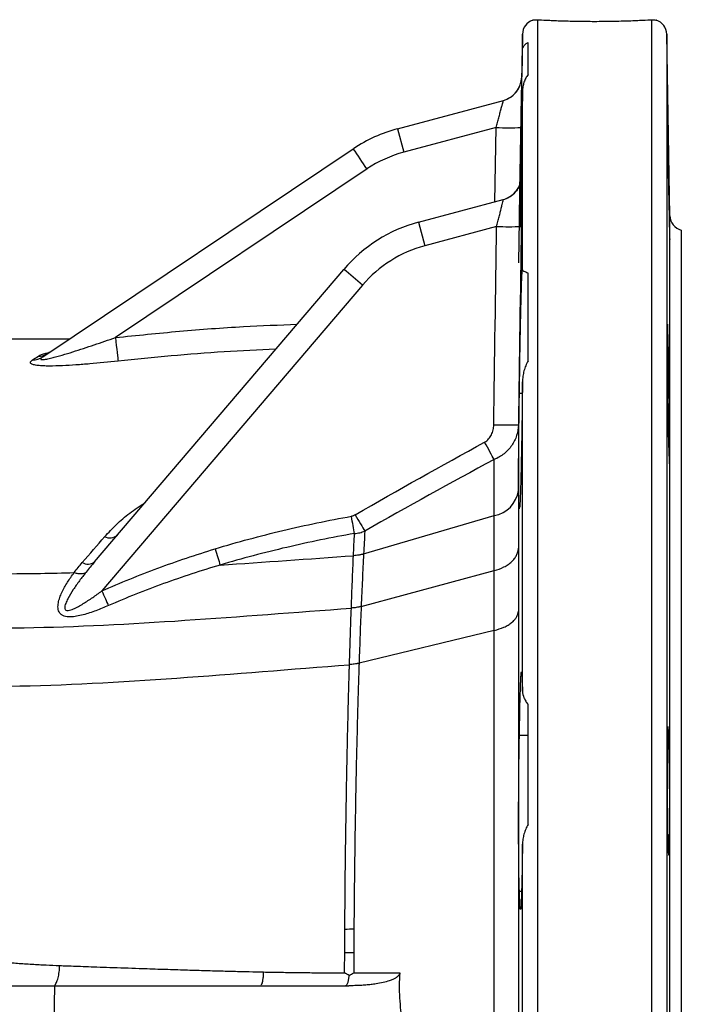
# Model space of a CAD drawing. Header units: millimetres. Extents: x 537 to 1439, y 660 to 2507.
# Tile 10 of 13: x 1306 to 1439, y 1113 to 1312. Entities that reach past the tile are written whole.
import ezdxf

# ---------------------------------------------------------------- set-up
doc = ezdxf.new("R2010")
doc.units = ezdxf.units.MM

msp = doc.modelspace()

# ---------------------------------------------------------------- linework, layer by layer
at = {"color": 8, "linetype": 'Continuous', "lineweight": 25}
for p, q in [((1410.07, 1312.09), (1410.07, 907.15)), ((1433.17, 907.15), (1433.17, 1312.09)), ((1407.07, 1305.92), (1407.07, 1309.2)), ((1436.17, 1309.2), (1436.17, 910.1)), ((1401.51, 1275.36), (1401.77, 1290.34)), ((1406.88, 1280.42), (1406.88, 1280.56)), ((1406.9, 1280.56), (1406.91, 1280.46)), ((1436.81, 1109.65), (1436.81, 1272.52))]:
    msp.add_line(p, q, dxfattribs=at)
at = {"color": 7, "linetype": 'Continuous', "lineweight": 25}
for p, q in [((1407.07, 1309.2), (1406.92, 1300.56)), ((1408.22, 1301.02), (1408.22, 1307.5)), ((1436.81, 1272.52), (1436.17, 1309.2)), ((1407.07, 1261.6), (1407.07, 1297.65)), ((1381.87, 1290.1), (1403.21, 1295.81)), ((1381.87, 1290.1), (1383.14, 1285.35)), ((1401.77, 1290.34), (1383.14, 1285.35)), ((1310.3, 1244.07), (1372.94, 1286.04)), ((1375.7, 1281.97), (1324.94, 1247.96)), ((1406.86, 1280.09), (1406.88, 1280.42)), ((1406.88, 1280.56), (1406.9, 1280.56)), ((1386.08, 1271.22), (1403.2, 1275.81)), ((1386.08, 1271.22), (1387.36, 1266.48)), ((1401.85, 1270.36), (1387.36, 1266.48)), ((1406.64, 1271.62), (1406.45, 1271.62)), ((1406.84, 1271.62), (1406.67, 1271.62)), ((1439.12, 1269.65), (1439.12, 949.65)), ((1320.71, 1202.67), (1371.01, 1261.7)), ((1408.22, 1243.26), (1408.22, 1260.97)), ((1374.8, 1258.54), (1322.2, 1196.81)), ((1436.61, 1240.43), (1436.3, 1240.43)), ((1407.07, 1176.56), (1407.07, 1239.01)), ((1407.04, 1236.63), (1406.45, 1236.63)), ((1375.01, 1204.28), (1401.35, 1212.01)), ((1375.01, 1204.28), (1375.01, 1204.27)), ((1316.62, 1200.53), (1316.62, 1200.53)), ((1374.52, 1193.69), (1401.36, 1200.91)), ((1374.52, 1193.69), (1374.52, 1193.69)), ((1401.36, 1188.85), (1374.09, 1182.23)), ((1401.36, 1188.85), (1401.36, 1188.85)), ((1408.22, 1149.7), (1408.22, 1173.89)), ((1408.22, 1167.62), (1406.45, 1167.62)), ((1436.61, 1165.27), (1436.29, 1165.27)), ((1407.07, 1073.6), (1407.07, 1145.7)), ((1406.45, 1136.23), (1406.89, 1136.23)), ((1312.62, 1117.15), (1312.49, 1109.65)), ((1354.18, 1117.15), (1354.29, 1117.24))]:
    msp.add_line(p, q, dxfattribs=at)
at = {"color": 7, "linetype": 'Continuous', "lineweight": 25, "flags": 128}
for points in [[(1406.74, 1290.34), (1406.57, 1280.34), (1406.27, 1263.01)], [(1324.94, 1247.96), (1325.03, 1247.14), (1325.11, 1246.35), (1325.2, 1245.6), (1325.27, 1244.92), (1325.34, 1244.33), (1325.39, 1243.83), (1325.43, 1243.46), (1325.46, 1243.2)], [(1401.35, 1223.33), (1401.17, 1223.65), (1400.97, 1224.02), (1400.75, 1224.42), (1400.51, 1224.86), (1400.25, 1225.33), (1399.99, 1225.81), (1399.71, 1226.32), (1399.44, 1226.83)], [(1373.34, 1212.18), (1373.61, 1211.71), (1373.88, 1211.25), (1374.14, 1210.8), (1374.4, 1210.36), (1374.64, 1209.95), (1374.86, 1209.57), (1375.07, 1209.21), (1375.25, 1208.9)], [(1373.17, 1208.39), (1373.11, 1208.75), (1373.04, 1209.13), (1372.97, 1209.55), (1372.89, 1209.99), (1372.81, 1210.44), (1372.72, 1210.92), (1372.64, 1211.4), (1372.55, 1211.89)], [(1322.2, 1196.81), (1322.38, 1196.41), (1322.56, 1196.01), (1322.73, 1195.61), (1322.9, 1195.23), (1323.07, 1194.86), (1323.23, 1194.5), (1323.38, 1194.17), (1323.52, 1193.85)]]:
    msp.add_lwpolyline(points, dxfattribs=at)
at = {"color": 7, "linetype": 'Continuous', "lineweight": 25}
for centre, radius, start, end in [((1410.07, 1309.15), 3, 107.6556, 179), ((1433.17, 1309.15), 3, 1, 72.3445), ((1401.92, 1300.64), 5, 285, 358.9705), ((1401.92, 1300.64), 5, 285, 336.9743), ((1389.64, 1261.12), 30, 105, 123.8236), ((1404.3, 1364.58), 74.29, 268.0481, 271.8872), ((1194.7, 1162.16), 217.06, 33.5027, 34.8007), ((1389.61, 1261.2), 25, 105, 123.8236), ((1401.89, 1280.63), 5, 285.0001, 313.39), ((1401.9, 1280.64), 5, 285.0001, 315.2204), ((1439.81, 1272.57), 3, 181, 256.6766), ((1393.85, 1242.25), 30, 105, 139.5664), ((1404.2, 1345.9), 75.58, 268.2142, 271.9877), ((1393.83, 1242.33), 25, 105, 139.5664), ((1293.56, 1165.08), 123.84, 49.0018, 51.2822), ((1308.01, 1247.52), 4.14, 271.7418, 303.638), ((1309.09, 1248.44), 4.3, 272.1713, 303.6787), ((1403.53, 1306.21), 75.89, 268.2979, 272.0557), ((1400.29, 1217.95), 6.03, 280.2096, 351.6062), ((1323.8, 1209.93), 2.4, 244.4397, 309.4911), ((1319.39, 1204.5), 2.26, 239.7889, 305.9274), ((1370.45, 1179.72), 51.14, 270.8676, 272.9196), ((1370.43, 1192.08), 68.26, 270.6499, 272.1844)]:
    msp.add_arc(centre, radius, start, end, dxfattribs=at)
at = {"color": 8, "linetype": 'Continuous', "lineweight": 25}
for centre, start, end in [((1401.89, 1280.63), 313.3902, 359.0973), ((1401.9, 1280.64), 315.2206, 359.1018)]:
    msp.add_arc(centre, 5, start, end, dxfattribs=at)
at = {"color": 7, "linetype": 'Continuous', "lineweight": 25}
for points, knots in [([(1409.16, 1312.01), (1409.16, 1312.01), (1409.15, 1312), (1409.47, 1312.09), (1409.89, 1312.09), (1410.07, 1312.09)], [0, 0, 0, 0, 0.249767, 0.678406, 1, 1, 1, 1]), ([(1410.07, 1312.09), (1410.54, 1312.07), (1411.17, 1312.03), (1412.15, 1311.99), (1412.35, 1311.98), (1412.78, 1311.96), (1413, 1311.95), (1413.68, 1311.92), (1414.16, 1311.9), (1415.18, 1311.87), (1415.72, 1311.85), (1416.83, 1311.82), (1417.4, 1311.81), (1418.28, 1311.79), (1418.57, 1311.79), (1419.17, 1311.78), (1419.48, 1311.78), (1420.4, 1311.77), (1421.01, 1311.76), (1422.23, 1311.76), (1422.84, 1311.77), (1423.76, 1311.78), (1424.06, 1311.78), (1424.66, 1311.79), (1424.96, 1311.79), (1425.84, 1311.81), (1426.41, 1311.82), (1427.52, 1311.85), (1428.06, 1311.87), (1429.08, 1311.9), (1429.56, 1311.92), (1430.24, 1311.95), (1430.46, 1311.96), (1430.89, 1311.98), (1431.09, 1311.99), (1432.07, 1312.03), (1432.7, 1312.07), (1433.17, 1312.09)], [0, 0, 0, 0, 0.125, 0.125, 0.15625, 0.15625, 0.1875, 0.1875, 0.25, 0.25, 0.3125, 0.3125, 0.375, 0.375, 0.40625, 0.40625, 0.4375, 0.4375, 0.5, 0.5, 0.5625, 0.5625, 0.59375, 0.59375, 0.625, 0.625, 0.6875, 0.6875, 0.75, 0.75, 0.8125, 0.8125, 0.84375, 0.84375, 0.875, 0.875, 1, 1, 1, 1]), ([(1433.17, 1312.09), (1433.39, 1312.09), (1433.85, 1312.08), (1434.12, 1311.99), (1434.09, 1312), (1434.08, 1312.01)], [0, 0, 0, 0, 0.4108766, 0.8332175, 1, 1, 1, 1]), ([(1407.07, 1305.92), (1407.08, 1306.26), (1407.18, 1306.56), (1407.47, 1306.96), (1407.58, 1307.08), (1407.86, 1307.31), (1408.02, 1307.41), (1408.22, 1307.5)], [0, 0, 0, 0, 0.5, 0.5, 0.75, 0.75, 1, 1, 1, 1]), ([(1406.45, 1271.62), (1406.46, 1272.33), (1406.47, 1273.05), (1406.49, 1274.18), (1406.5, 1274.57), (1406.51, 1275.33), (1406.51, 1275.72), (1406.55, 1277.67), (1406.57, 1279.28), (1406.61, 1281.36), (1406.62, 1281.78), (1406.63, 1282.61), (1406.64, 1283.03), (1406.66, 1284.28), (1406.69, 1285.94), (1406.72, 1287.6), (1406.75, 1289.25), (1406.76, 1290.07), (1406.8, 1292.5), (1406.83, 1294.04), (1406.87, 1295.89), (1406.87, 1296.26), (1406.89, 1296.98), (1406.89, 1297.34), (1406.91, 1298.39), (1406.93, 1299.07), (1406.96, 1300.99), (1406.99, 1302.17), (1407.02, 1303.75), (1407.03, 1304.23), (1407.05, 1305.13), (1407.06, 1305.54), (1407.07, 1305.92)], [0, 0, 0, 0, 0.0625, 0.0625, 0.09375, 0.09375, 0.125, 0.125, 0.25, 0.25, 0.28125, 0.28125, 0.3125, 0.3125, 0.375, 0.4375, 0.4375, 0.5, 0.5, 0.625, 0.625, 0.65625, 0.65625, 0.6875, 0.6875, 0.75, 0.75, 0.875, 0.875, 0.9375, 0.9375, 1, 1, 1, 1]), ([(1408.22, 1301.02), (1408.02, 1300.78), (1407.86, 1300.53), (1407.59, 1300.01), (1407.47, 1299.74), (1407.28, 1299.17), (1407.2, 1298.87), (1407.1, 1298.27), (1407.07, 1297.97), (1407.07, 1297.65)], [0, 0, 0, 0, 0.25, 0.25, 0.5, 0.5, 0.75, 0.75, 1, 1, 1, 1]), ([(1407.07, 1297.65), (1407.07, 1297.47), (1407.05, 1296.17), (1407.01, 1293.56), (1406.96, 1289.68), (1406.9, 1285.65), (1406.83, 1281.6), (1406.76, 1277.61), (1406.69, 1273.86), (1406.64, 1271.41), (1406.62, 1270.35), (1406.62, 1270.32)], [0, 0, 0, 0, 0.021521, 0.160617, 0.299714, 0.438827, 0.57794, 0.717069, 0.856199, 0.99534, 1, 1, 1, 1]), ([(1406.88, 1298.04), (1406.87, 1297.71), (1406.85, 1296.64), (1406.81, 1293.91), (1406.76, 1291.53), (1406.74, 1290.34)], [0, 0, 0, 0, 0.184656, 0.592445, 1, 1, 1, 1]), ([(1436.27, 1297.48), (1436.27, 1297.48), (1436.27, 1297.54), (1436.27, 1297.32), (1436.27, 1296.79), (1436.27, 1295.87), (1436.28, 1294.64), (1436.3, 1293.11), (1436.32, 1291.35), (1436.35, 1289.38), (1436.38, 1287.28), (1436.42, 1285.1), (1436.45, 1282.9), (1436.49, 1280.74), (1436.53, 1278.69), (1436.57, 1276.81), (1436.59, 1275.59), (1436.61, 1274.99), (1436.61, 1274.89)], [0, 0, 0, 0, 0.002371, 0.07261, 0.142849, 0.213084, 0.283318, 0.353554, 0.42379, 0.494032, 0.564274, 0.634525, 0.704777, 0.775037, 0.845297, 0.915562, 0.985826, 1, 1, 1, 1]), ([(1401.77, 1290.34), (1401.86, 1290.68), (1401.95, 1291.01), (1402.12, 1291.67), (1402.21, 1292), (1402.38, 1292.64), (1402.46, 1292.95), (1402.57, 1293.39), (1402.61, 1293.53), (1402.68, 1293.81), (1402.72, 1293.95), (1402.82, 1294.34), (1402.89, 1294.58), (1403, 1295), (1403.05, 1295.19), (1403.13, 1295.49), (1403.16, 1295.61), (1403.19, 1295.73), (1403.2, 1295.76), (1403.21, 1295.8), (1403.21, 1295.81), (1403.21, 1295.81)], [0, 0, 0, 0, 0.125, 0.125, 0.25, 0.25, 0.375, 0.375, 0.4375, 0.4375, 0.5, 0.5, 0.625, 0.625, 0.75, 0.75, 0.875, 0.875, 0.9375, 0.9375, 1, 1, 1, 1]), ([(1436.61, 1280.56), (1436.6, 1281.38), (1436.57, 1282.92), (1436.53, 1285.24), (1436.49, 1287.42), (1436.46, 1289.52), (1436.42, 1291.47), (1436.38, 1293.22), (1436.35, 1294.73), (1436.33, 1295.94), (1436.3, 1296.85), (1436.29, 1297.16), (1436.29, 1297.31)], [0, 0, 0, 0, 0.114444, 0.212837, 0.31123, 0.409632, 0.508034, 0.606435, 0.704836, 0.803229, 0.901621, 1, 1, 1, 1]), ([(1406.85, 1280.07), (1406.85, 1280.06), (1406.85, 1280.02), (1406.82, 1279.83), (1406.74, 1279.41), (1406.52, 1278.67), (1406.07, 1277.79), (1405.55, 1277.26), (1405.31, 1277.01)], [0, 0, 0, 0, 0.024564, 0.09773, 0.209188, 0.400014, 0.721582, 1, 1, 1, 1]), ([(1406.65, 1270.32), (1406.66, 1271.15), (1406.7, 1273.12), (1406.75, 1276.03), (1406.81, 1278.47), (1406.84, 1279.85), (1406.85, 1280.04), (1406.86, 1280.06)], [0, 0, 0, 0, 0.192787, 0.460614, 0.718905, 0.97266, 1, 1, 1, 1]), ([(1406.91, 1280.46), (1406.91, 1280.45), (1406.92, 1280.35), (1406.92, 1279.39), (1406.91, 1277.13), (1406.88, 1273.97), (1406.84, 1271.57), (1406.83, 1270.37)], [0, 0, 0, 0, 0.0332796, 0.2654678, 0.5068549, 0.7534985, 1, 1, 1, 1]), ([(1436.79, 1268), (1436.79, 1268.16), (1436.79, 1268.39), (1436.79, 1268.81), (1436.79, 1268.97), (1436.78, 1269.31), (1436.78, 1269.5), (1436.78, 1269.9), (1436.77, 1270.11), (1436.77, 1270.56), (1436.77, 1270.8), (1436.76, 1271.54), (1436.75, 1272.08), (1436.74, 1272.94), (1436.73, 1273.24), (1436.72, 1273.85), (1436.72, 1274.16), (1436.7, 1275.12), (1436.69, 1275.78), (1436.67, 1277.12), (1436.66, 1277.82), (1436.63, 1279.19), (1436.62, 1279.88), (1436.61, 1280.56)], [0, 0, 0, 0, 0.125, 0.125, 0.1875, 0.1875, 0.25, 0.25, 0.3125, 0.3125, 0.375, 0.375, 0.5, 0.5, 0.5625, 0.5625, 0.625, 0.625, 0.75, 0.75, 0.875, 0.875, 1, 1, 1, 1]), ([(1401.85, 1270.36), (1401.94, 1270.7), (1402.02, 1271.03), (1402.19, 1271.69), (1402.28, 1272.02), (1402.44, 1272.66), (1402.52, 1272.96), (1402.63, 1273.4), (1402.66, 1273.55), (1402.73, 1273.83), (1402.77, 1273.96), (1402.87, 1274.35), (1402.92, 1274.59), (1403.03, 1275.01), (1403.07, 1275.2), (1403.14, 1275.5), (1403.16, 1275.61), (1403.19, 1275.73), (1403.19, 1275.76), (1403.2, 1275.8), (1403.2, 1275.81), (1403.2, 1275.81)], [0, 0, 0, 0, 0.125, 0.125, 0.25, 0.25, 0.375, 0.375, 0.4375, 0.4375, 0.5, 0.5, 0.625, 0.625, 0.75, 0.75, 0.875, 0.875, 0.9375, 0.9375, 1, 1, 1, 1]), ([(1436.61, 1274.89), (1436.62, 1274.53), (1436.65, 1273.02), (1436.69, 1270.66), (1436.75, 1268.59), (1436.78, 1267.62), (1436.78, 1267.78), (1436.78, 1267.82)], [0, 0, 0, 0, 0.087598, 0.364609, 0.641611, 0.918577, 1, 1, 1, 1]), ([(1406.45, 1236.63), (1406.47, 1238.3), (1406.5, 1239.96), (1406.53, 1242.43), (1406.55, 1243.26), (1406.57, 1244.87), (1406.59, 1245.66), (1406.62, 1247.21), (1406.63, 1247.96), (1406.65, 1249.07), (1406.66, 1249.44), (1406.67, 1250.16), (1406.68, 1250.52), (1406.72, 1252.27), (1406.75, 1253.56), (1406.79, 1255.31), (1406.8, 1255.87), (1406.83, 1256.92), (1406.85, 1257.41), (1406.89, 1258.75), (1406.91, 1259.5), (1406.94, 1260.24), (1406.95, 1260.38), (1406.96, 1260.63), (1406.97, 1260.75), (1406.99, 1261.07), (1407, 1261.23), (1407.02, 1261.49), (1407.03, 1261.57), (1407.05, 1261.65), (1407.06, 1261.65), (1407.07, 1261.6)], [0, 0, 0, 0, 0.125, 0.125, 0.1875, 0.1875, 0.25, 0.25, 0.3125, 0.3125, 0.34375, 0.34375, 0.375, 0.375, 0.5, 0.5, 0.5625, 0.5625, 0.625, 0.625, 0.75, 0.75, 0.78125, 0.78125, 0.8125, 0.8125, 0.875, 0.875, 0.9375, 0.9375, 1, 1, 1, 1]), ([(1407.07, 1261.6), (1407.08, 1261.55), (1407.18, 1261.48), (1407.47, 1261.31), (1407.58, 1261.25), (1407.86, 1261.12), (1408.03, 1261.04), (1408.22, 1260.97)], [0, 0, 0, 0, 0.5, 0.5, 0.75, 0.75, 1, 1, 1, 1]), ([(1436.33, 1250.63), (1436.33, 1250.63), (1436.32, 1250.69), (1436.31, 1250.47), (1436.29, 1249.95), (1436.27, 1249.02), (1436.27, 1247.79), (1436.27, 1246.27), (1436.27, 1244.5), (1436.28, 1242.54), (1436.3, 1240.44), (1436.32, 1238.25), (1436.35, 1236.06), (1436.38, 1233.9), (1436.41, 1231.85), (1436.45, 1229.97), (1436.49, 1228.3), (1436.53, 1226.91), (1436.57, 1225.67), (1436.6, 1225.2), (1436.61, 1224.94)], [0, 0, 0, 0, 0.001834, 0.059515, 0.117196, 0.174869, 0.232542, 0.29021, 0.347877, 0.405543, 0.463209, 0.520878, 0.578546, 0.636222, 0.693897, 0.751581, 0.809264, 0.866953, 0.924642, 1, 1, 1, 1]), ([(1436.61, 1240.43), (1436.61, 1240.47), (1436.6, 1241.23), (1436.57, 1242.66), (1436.54, 1244.62), (1436.5, 1246.37), (1436.46, 1247.88), (1436.42, 1249.09), (1436.39, 1250), (1436.37, 1250.31), (1436.36, 1250.46)], [0, 0, 0, 0, 0.008214, 0.149882, 0.29155, 0.433237, 0.574924, 0.716619, 0.858313, 1, 1, 1, 1]), ([(1310.3, 1244.07), (1310.19, 1244), (1310.09, 1243.92), (1309.93, 1243.78), (1309.87, 1243.71), (1309.83, 1243.6), (1309.85, 1243.56), (1309.94, 1243.52), (1309.99, 1243.51), (1310.08, 1243.5), (1310.14, 1243.5), (1310.32, 1243.5), (1310.46, 1243.51), (1310.76, 1243.56), (1310.92, 1243.58), (1311.4, 1243.68), (1311.74, 1243.75), (1312.43, 1243.93), (1312.77, 1244.02), (1313.47, 1244.21), (1313.83, 1244.31), (1314.89, 1244.62), (1315.61, 1244.84), (1317.76, 1245.52), (1319.19, 1245.99), (1322.06, 1246.96), (1323.5, 1247.46), (1324.94, 1247.96)], [0, 0, 0, 0, 0.03125, 0.03125, 0.0625, 0.0625, 0.09375, 0.09375, 0.109375, 0.109375, 0.125, 0.125, 0.15625, 0.15625, 0.1875, 0.1875, 0.25, 0.25, 0.3125, 0.3125, 0.375, 0.375, 0.5, 0.5, 0.75, 0.75, 1, 1, 1, 1]), ([(1315.65, 1247.65), (1314.31, 1247.65), (1311.44, 1247.65), (1307.38, 1247.63), (1303.55, 1247.63), (1300.14, 1247.63), (1296.27, 1247.66), (1291.73, 1247.72), (1286.94, 1247.77), (1281.21, 1247.74), (1275.26, 1247.57), (1269.39, 1247.22), (1265.9, 1246.92), (1264.32, 1246.78)], [0, 0, 0, 0, 0.07909, 0.168985, 0.24822, 0.316915, 0.3867, 0.495124, 0.602556, 0.690121, 0.806603, 0.912633, 1, 1, 1, 1]), ([(1325.46, 1243.2), (1323.55, 1243), (1321.64, 1242.8), (1318.83, 1242.56), (1317.9, 1242.48), (1316.05, 1242.35), (1315.13, 1242.3), (1313.32, 1242.22), (1312.44, 1242.2), (1311.19, 1242.2), (1310.78, 1242.21), (1310, 1242.25), (1309.63, 1242.27), (1309.13, 1242.33), (1308.97, 1242.35), (1308.68, 1242.41), (1308.54, 1242.44), (1308.29, 1242.5), (1308.19, 1242.54), (1308, 1242.62), (1307.93, 1242.67), (1307.82, 1242.76), (1307.79, 1242.81), (1307.76, 1242.92), (1307.77, 1242.97), (1307.84, 1243.14), (1307.96, 1243.26), (1308.13, 1243.38)], [0, 0, 0, 0, 0.25, 0.25, 0.375, 0.375, 0.5, 0.5, 0.625, 0.625, 0.6875, 0.6875, 0.75, 0.75, 0.78125, 0.78125, 0.8125, 0.8125, 0.84375, 0.84375, 0.875, 0.875, 0.90625, 0.90625, 0.9375, 0.9375, 1, 1, 1, 1]), ([(1408.22, 1243.26), (1408.02, 1242.94), (1407.86, 1242.61), (1407.59, 1241.93), (1407.47, 1241.58), (1407.28, 1240.86), (1407.2, 1240.5), (1407.1, 1239.76), (1407.07, 1239.38), (1407.07, 1239.01)], [0, 0, 0, 0, 0.25, 0.25, 0.5, 0.5, 0.75, 0.75, 1, 1, 1, 1]), ([(1436.76, 1222.7), (1436.77, 1222.92), (1436.78, 1223.25), (1436.78, 1223.91), (1436.79, 1224.16), (1436.79, 1224.7), (1436.79, 1224.99), (1436.79, 1225.62), (1436.79, 1225.96), (1436.79, 1226.67), (1436.79, 1227.05), (1436.78, 1227.82), (1436.78, 1228.23), (1436.78, 1229.08), (1436.77, 1229.51), (1436.77, 1230.39), (1436.76, 1230.83), (1436.75, 1231.74), (1436.75, 1232.21), (1436.73, 1233.61), (1436.72, 1234.53), (1436.7, 1235.9), (1436.69, 1236.36), (1436.67, 1237.24), (1436.67, 1237.67), (1436.65, 1238.5), (1436.64, 1238.91), (1436.63, 1239.7), (1436.62, 1240.08), (1436.61, 1240.43)], [0, 0, 0, 0, 0.125, 0.125, 0.1875, 0.1875, 0.25, 0.25, 0.3125, 0.3125, 0.375, 0.375, 0.4375, 0.4375, 0.5, 0.5, 0.5625, 0.5625, 0.625, 0.625, 0.75, 0.75, 0.8125, 0.8125, 0.875, 0.875, 0.9375, 0.9375, 1, 1, 1, 1]), ([(1407.07, 1239.01), (1407.06, 1238.18), (1407.05, 1237.35), (1407.03, 1236.1), (1407.03, 1235.68), (1407.02, 1234.84), (1407.01, 1234.42), (1406.99, 1232.35), (1406.96, 1230.74), (1406.93, 1228.4), (1406.91, 1227.63), (1406.89, 1226.13), (1406.87, 1225.4), (1406.83, 1223.3), (1406.8, 1222), (1406.77, 1220.5), (1406.76, 1220.21), (1406.75, 1219.64), (1406.74, 1219.37), (1406.72, 1218.57), (1406.7, 1218.08), (1406.67, 1217.16), (1406.66, 1216.74), (1406.63, 1215.96), (1406.62, 1215.61), (1406.57, 1214.69), (1406.55, 1214.25), (1406.51, 1213.9), (1406.51, 1213.84), (1406.5, 1213.75), (1406.49, 1213.71), (1406.47, 1213.63), (1406.46, 1213.62), (1406.45, 1213.66)], [0, 0, 0, 0, 0.0625, 0.0625, 0.09375, 0.09375, 0.125, 0.125, 0.25, 0.25, 0.3125, 0.3125, 0.375, 0.375, 0.5, 0.5, 0.53125, 0.53125, 0.5625, 0.5625, 0.625, 0.625, 0.6875, 0.6875, 0.75, 0.75, 0.875, 0.875, 0.90625, 0.90625, 0.9375, 0.9375, 1, 1, 1, 1]), ([(1406.45, 1213.66), (1406.44, 1213.53), (1406.43, 1213.45), (1406.4, 1213.38), (1406.39, 1213.39), (1406.37, 1213.51), (1406.36, 1213.61), (1406.35, 1213.84), (1406.35, 1213.93), (1406.34, 1214.13), (1406.34, 1214.24), (1406.32, 1214.84), (1406.31, 1215.5), (1406.3, 1216.53), (1406.3, 1216.75), (1406.29, 1217.2), (1406.29, 1217.44), (1406.29, 1218.17), (1406.29, 1218.7), (1406.29, 1220.39), (1406.29, 1221.63), (1406.3, 1223.31), (1406.3, 1223.65), (1406.31, 1224.35), (1406.31, 1224.71), (1406.32, 1225.8), (1406.33, 1226.53), (1406.34, 1228.03), (1406.35, 1228.79), (1406.36, 1229.95), (1406.37, 1230.34), (1406.37, 1231.13), (1406.38, 1231.53), (1406.4, 1233.5), (1406.43, 1235.07), (1406.45, 1236.63)], [0, 0, 0, 0, 0.0625, 0.0625, 0.125, 0.125, 0.1875, 0.1875, 0.21875, 0.21875, 0.25, 0.25, 0.375, 0.375, 0.40625, 0.40625, 0.4375, 0.4375, 0.5, 0.5, 0.625, 0.625, 0.65625, 0.65625, 0.6875, 0.6875, 0.75, 0.75, 0.8125, 0.8125, 0.84375, 0.84375, 0.875, 0.875, 1, 1, 1, 1]), ([(1399.44, 1226.83), (1399.59, 1226.91), (1399.73, 1227.01), (1400, 1227.23), (1400.13, 1227.35), (1400.36, 1227.61), (1400.46, 1227.75), (1400.65, 1228.04), (1400.74, 1228.19), (1400.96, 1228.65), (1401.08, 1228.98), (1401.23, 1229.65), (1401.27, 1230), (1401.28, 1230.35)], [0, 0, 0, 0, 0.125, 0.125, 0.25, 0.25, 0.375, 0.375, 0.5, 0.5, 0.75, 0.75, 1, 1, 1, 1]), ([(1406.25, 1230.36), (1406.24, 1229.61), (1406.12, 1228.89), (1405.78, 1227.83), (1405.64, 1227.48), (1405.31, 1226.81), (1405.12, 1226.49), (1404.7, 1225.87), (1404.46, 1225.58), (1403.94, 1225.02), (1403.66, 1224.75), (1403.06, 1224.27), (1402.74, 1224.05), (1402.07, 1223.66), (1401.71, 1223.48), (1401.35, 1223.33)], [0, 0, 0, 0, 0.25, 0.25, 0.375, 0.375, 0.5, 0.5, 0.625, 0.625, 0.75, 0.75, 0.875, 0.875, 1, 1, 1, 1]), ([(1436.61, 1224.94), (1436.63, 1224.4), (1436.66, 1223.17), (1436.71, 1222.32), (1436.73, 1222.49), (1436.73, 1222.52)], [0, 0, 0, 0, 0.370775, 0.856559, 1, 1, 1, 1]), ([(1401.35, 1212.01), (1401.35, 1212.08), (1401.35, 1212.14), (1401.35, 1212.27), (1401.35, 1212.45), (1401.35, 1212.89), (1401.35, 1213.76), (1401.35, 1215.49), (1401.35, 1218.84), (1401.35, 1221.58), (1401.35, 1223.33)], [0, 0, 0, 0, 0.015625, 0.015625, 0.03125, 0.0625, 0.125, 0.25, 0.5, 1, 1, 1, 1]), ([(1345.06, 1205.31), (1349.58, 1206.69), (1354.13, 1207.92), (1363.29, 1210.1), (1367.91, 1211.06), (1372.55, 1211.89)], [0, 0, 0, 0, 0.5, 0.5, 1, 1, 1, 1]), ([(1373.17, 1208.39), (1368.59, 1207.6), (1364.04, 1206.67), (1354.99, 1204.56), (1350.5, 1203.37), (1346.05, 1202.04)], [0, 0, 0, 0, 0.5, 0.5, 1, 1, 1, 1]), ([(1372.96, 1203.92), (1373, 1204.68), (1373.03, 1205.43), (1373.1, 1206.93), (1373.14, 1207.66), (1373.17, 1208.39)], [0, 0, 0, 0, 0.5, 0.5, 1, 1, 1, 1]), ([(1373.17, 1208.39), (1373.53, 1208.43), (1373.89, 1208.49), (1374.58, 1208.66), (1374.92, 1208.77), (1375.25, 1208.9)], [0, 0, 0, 0, 0.5, 0.5, 1, 1, 1, 1]), ([(1322.2, 1196.81), (1325.91, 1198.47), (1329.68, 1200), (1337.31, 1202.83), (1341.17, 1204.12), (1345.06, 1205.31)], [0, 0, 0, 0, 0.5, 0.5, 1, 1, 1, 1]), ([(1345.06, 1205.31), (1345.24, 1204.7), (1345.42, 1204.1), (1345.77, 1202.99), (1345.92, 1202.48), (1346.05, 1202.04)], [0, 0, 0, 0, 0.5, 0.5, 1, 1, 1, 1]), ([(1375.01, 1204.27), (1374.92, 1204.25), (1374.76, 1204.2), (1374.51, 1204.15), (1374.26, 1204.09), (1373.92, 1204.03), (1373.49, 1203.96), (1373.14, 1203.93), (1372.96, 1203.92)], [0, 0, 0, 0, 0.125018, 0.250032, 0.375044, 0.500053, 0.750032, 1, 1, 1, 1]), ([(1375.01, 1204.27), (1374.96, 1203.43), (1374.92, 1202.57), (1374.84, 1200.85), (1374.8, 1199.97), (1374.67, 1197.33), (1374.6, 1195.52), (1374.52, 1193.69)], [0, 0, 0, 0, 0.25, 0.25, 0.5, 0.5, 1, 1, 1, 1]), ([(1401.36, 1200.91), (1402.08, 1201.1), (1402.73, 1201.35), (1403.63, 1201.81), (1403.91, 1201.98), (1404.43, 1202.33), (1404.66, 1202.52), (1405.09, 1202.91), (1405.29, 1203.13), (1405.62, 1203.56), (1405.76, 1203.78), (1405.99, 1204.24), (1406.08, 1204.47), (1406.21, 1204.95), (1406.24, 1205.18), (1406.25, 1205.42)], [0, 0, 0, 0, 0.25, 0.25, 0.375, 0.375, 0.5, 0.5, 0.625, 0.625, 0.75, 0.75, 0.875, 0.875, 1, 1, 1, 1]), ([(1372.54, 1193.35), (1372.57, 1194.27), (1372.6, 1195.18), (1372.67, 1196.98), (1372.71, 1197.87), (1372.81, 1200.51), (1372.89, 1202.23), (1372.96, 1203.92)], [0, 0, 0, 0, 0.25, 0.25, 0.5, 0.5, 1, 1, 1, 1]), ([(1176.54, 1201.21), (1179.46, 1201.07), (1188.08, 1200.68), (1201.79, 1200.24), (1217.88, 1200.25), (1234.15, 1200.36), (1251.11, 1200.35), (1269.03, 1200.4), (1287.5, 1200.39), (1303.41, 1200.19), (1314.34, 1200.46), (1316.62, 1200.53)], [0.1742296, 0.1742296, 0.1742296, 0.1742296, 0.222459, 0.3090651, 0.3576398, 0.4062145, 0.4828354, 0.5314159, 0.5799964, 0.6560471, 0.6759093, 0.6759093, 0.6759093, 0.6759093]), ([(1323.52, 1193.85), (1322.69, 1193.49), (1321.85, 1193.14), (1320.15, 1192.51), (1319.29, 1192.22), (1317.99, 1191.88), (1317.55, 1191.78), (1316.67, 1191.64), (1316.24, 1191.59), (1315.59, 1191.59), (1315.38, 1191.6), (1314.98, 1191.65), (1314.78, 1191.69), (1314.41, 1191.82), (1314.24, 1191.9), (1313.94, 1192.1), (1313.81, 1192.23), (1313.6, 1192.5), (1313.52, 1192.66), (1313.41, 1192.98), (1313.38, 1193.15), (1313.34, 1193.49), (1313.34, 1193.67), (1313.36, 1194.03), (1313.38, 1194.21), (1313.45, 1194.57), (1313.49, 1194.75), (1313.59, 1195.11), (1313.64, 1195.29), (1313.83, 1195.82), (1313.97, 1196.17), (1314.46, 1197.21), (1314.84, 1197.89), (1315.68, 1199.23), (1316.14, 1199.89), (1316.62, 1200.53)], [0, 0, 0, 0, 0.125, 0.125, 0.25, 0.25, 0.3125, 0.3125, 0.375, 0.375, 0.40625, 0.40625, 0.4375, 0.4375, 0.46875, 0.46875, 0.5, 0.5, 0.53125, 0.53125, 0.5625, 0.5625, 0.59375, 0.59375, 0.625, 0.625, 0.65625, 0.65625, 0.6875, 0.6875, 0.75, 0.75, 0.875, 0.875, 1, 1, 1, 1]), ([(1319.01, 1200.61), (1318.56, 1200.03), (1318.11, 1199.46), (1317.25, 1198.29), (1316.83, 1197.69), (1316.04, 1196.49), (1315.66, 1195.89), (1315.17, 1194.94), (1315.02, 1194.62), (1314.84, 1194.14), (1314.79, 1193.98), (1314.72, 1193.65), (1314.7, 1193.49), (1314.73, 1193.26), (1314.75, 1193.19), (1314.82, 1193.06), (1314.87, 1193), (1315.06, 1192.88), (1315.23, 1192.86), (1315.58, 1192.89), (1315.76, 1192.93), (1316.11, 1193.04), (1316.28, 1193.11), (1316.79, 1193.33), (1317.13, 1193.5), (1317.79, 1193.86), (1318.11, 1194.05), (1319.08, 1194.65), (1319.72, 1195.06), (1320.97, 1195.92), (1321.58, 1196.37), (1322.2, 1196.81)], [0, 0, 0, 0, 0.125, 0.125, 0.25, 0.25, 0.375, 0.375, 0.4375, 0.4375, 0.46875, 0.46875, 0.5, 0.5, 0.515625, 0.515625, 0.53125, 0.53125, 0.5625, 0.5625, 0.59375, 0.59375, 0.625, 0.625, 0.6875, 0.6875, 0.75, 0.75, 0.875, 0.875, 1, 1, 1, 1]), ([(1316.62, 1200.53), (1316.88, 1200.46), (1317.12, 1200.4), (1317.41, 1200.35), (1317.47, 1200.35), (1317.58, 1200.33), (1317.64, 1200.33), (1317.81, 1200.32), (1317.91, 1200.31), (1318.42, 1200.33), (1318.76, 1200.42), (1319.01, 1200.61)], [0, 0, 0, 0, 0.25, 0.25, 0.3125, 0.3125, 0.375, 0.375, 0.5, 0.5, 1, 1, 1, 1]), ([(1346.05, 1202.04), (1342.22, 1200.9), (1338.42, 1199.65), (1330.9, 1196.93), (1327.19, 1195.45), (1323.52, 1193.85)], [0, 0, 0, 0, 0.5, 0.5, 1, 1, 1, 1]), ([(1176.89, 1191.36), (1183.44, 1191.22), (1194.64, 1190.98), (1211.1, 1190.52), (1228.15, 1189.98), (1246.26, 1189.32), (1264.7, 1189.34), (1283.52, 1189.46), (1318.23, 1188.93), (1349.96, 1191.7), (1372.54, 1193.35)], [0.2305563, 0.2305563, 0.2305563, 0.2305563, 0.3090651, 0.3576398, 0.4062145, 0.4828354, 0.5314159, 0.5799964, 0.6560471, 0.8374765, 0.8374765, 0.8374765, 0.8374765]), ([(1372.16, 1181.93), (1372.19, 1182.91), (1372.22, 1183.89), (1372.28, 1185.83), (1372.31, 1186.79), (1372.41, 1189.64), (1372.47, 1191.52), (1372.54, 1193.35)], [0, 0, 0, 0, 0.25, 0.25, 0.5, 0.5, 1, 1, 1, 1]), ([(1374.52, 1193.69), (1374.44, 1193.66), (1374.36, 1193.64), (1374.2, 1193.6), (1374.12, 1193.58), (1373.87, 1193.53), (1373.71, 1193.5), (1373.38, 1193.45), (1373.21, 1193.43), (1372.88, 1193.39), (1372.71, 1193.37), (1372.54, 1193.35)], [0, 0, 0, 0, 0.125, 0.125, 0.25, 0.25, 0.5, 0.5, 0.75, 0.75, 1, 1, 1, 1]), ([(1374.52, 1193.69), (1374.48, 1192.77), (1374.44, 1191.84), (1374.37, 1189.96), (1374.33, 1189.01), (1374.23, 1186.15), (1374.16, 1184.21), (1374.09, 1182.23)], [0, 0, 0, 0, 0.25, 0.25, 0.5, 0.5, 1, 1, 1, 1]), ([(1401.36, 1188.85), (1402.08, 1189.02), (1402.73, 1189.23), (1403.63, 1189.63), (1403.91, 1189.78), (1404.43, 1190.08), (1404.66, 1190.25), (1405.09, 1190.59), (1405.29, 1190.77), (1405.62, 1191.15), (1405.76, 1191.34), (1405.99, 1191.74), (1406.08, 1191.94), (1406.21, 1192.35), (1406.24, 1192.56), (1406.25, 1192.76)], [0, 0, 0, 0, 0.25, 0.25, 0.375, 0.375, 0.5, 0.5, 0.625, 0.625, 0.75, 0.75, 0.875, 0.875, 1, 1, 1, 1]), ([(1406.25, 1192.76), (1406.25, 1186.56), (1406.24, 1180.14), (1406.24, 1166.9), (1406.24, 1160.08), (1406.24, 1151.29), (1406.24, 1149.52), (1406.24, 1145.95), (1406.24, 1144.16), (1406.24, 1138.77), (1406.24, 1135.16), (1406.24, 1124.33), (1406.24, 1117.07), (1406.24, 1106.13), (1406.24, 1102.48), (1406.24, 1096.98), (1406.24, 1095.15), (1406.24, 1091.48), (1406.24, 1089.65), (1406.24, 1084.18), (1406.24, 1080.56), (1406.24, 1075.16), (1406.24, 1073.36), (1406.24, 1069.79), (1406.24, 1068.02), (1406.24, 1059.23), (1406.24, 1052.41), (1406.24, 1039.16), (1406.25, 1032.74), (1406.25, 1026.54)], [0, 0, 0, 0, 0.125, 0.125, 0.25, 0.25, 0.28125, 0.28125, 0.3125, 0.3125, 0.375, 0.375, 0.5, 0.5, 0.5625, 0.5625, 0.59375, 0.59375, 0.625, 0.625, 0.6875, 0.6875, 0.71875, 0.71875, 0.75, 0.75, 0.875, 0.875, 1, 1, 1, 1]), ([(1401.36, 1030.45), (1401.36, 1030.54), (1401.36, 1030.63), (1401.36, 1030.82), (1401.36, 1031.1), (1401.36, 1031.74), (1401.36, 1033.05), (1401.36, 1035.67), (1401.36, 1037.94), (1401.36, 1042.53), (1401.36, 1045.63), (1401.36, 1055.1), (1401.36, 1061.6), (1401.36, 1069.98), (1401.36, 1071.67), (1401.36, 1075.07), (1401.36, 1076.78), (1401.36, 1081.93), (1401.36, 1085.38), (1401.36, 1090.59), (1401.36, 1092.34), (1401.36, 1095.83), (1401.36, 1097.58), (1401.36, 1102.82), (1401.36, 1106.3), (1401.36, 1116.72), (1401.36, 1123.64), (1401.36, 1133.96), (1401.36, 1137.4), (1401.36, 1142.53), (1401.36, 1144.25), (1401.36, 1147.65), (1401.36, 1149.33), (1401.36, 1157.71), (1401.36, 1164.21), (1401.36, 1173.67), (1401.36, 1176.78), (1401.36, 1181.36), (1401.36, 1183.64), (1401.36, 1186.26), (1401.36, 1187.56), (1401.36, 1188.21), (1401.36, 1188.48), (1401.36, 1188.67), (1401.36, 1188.76), (1401.36, 1188.85)], [0, 0, 0, 0, 0.001953, 0.001953, 0.003906, 0.007813, 0.015625, 0.03125, 0.0625, 0.0625, 0.125, 0.125, 0.25, 0.25, 0.28125, 0.28125, 0.3125, 0.3125, 0.375, 0.375, 0.40625, 0.40625, 0.4375, 0.4375, 0.5, 0.5, 0.625, 0.625, 0.6875, 0.6875, 0.71875, 0.71875, 0.75, 0.75, 0.875, 0.875, 0.9375, 0.9375, 0.96875, 0.984375, 0.992187, 0.996094, 0.998047, 0.998047, 1, 1, 1, 1]), ([(1374.09, 1182.23), (1374.05, 1182.22), (1374.01, 1182.21), (1373.94, 1182.19), (1373.9, 1182.18), (1373.78, 1182.16), (1373.7, 1182.14), (1373.46, 1182.1), (1373.3, 1182.07), (1372.98, 1182.02), (1372.82, 1182), (1372.57, 1181.98), (1372.49, 1181.97), (1372.33, 1181.95), (1372.24, 1181.94), (1372.16, 1181.93)], [0, 0, 0, 0, 0.0625, 0.0625, 0.125, 0.125, 0.25, 0.25, 0.5, 0.5, 0.75, 0.75, 0.875, 0.875, 1, 1, 1, 1]), ([(1374.09, 1182.23), (1374.08, 1181.98), (1374.08, 1181.72), (1374.06, 1181.21), (1374.03, 1180.44), (1374.01, 1179.67), (1373.96, 1178.12), (1373.93, 1177.08), (1373.84, 1173.94), (1373.78, 1171.82), (1373.61, 1165.38), (1373.51, 1160.97), (1373.34, 1151.94), (1373.26, 1147.37), (1373.14, 1138.09), (1373.09, 1133.4), (1373.06, 1128.64)], [0, 0, 0, 0, 0.015625, 0.015625, 0.03125, 0.0625, 0.0625, 0.125, 0.125, 0.25, 0.25, 0.5, 0.5, 0.75, 0.75, 1, 1, 1, 1]), ([(1203.91, 1179.06), (1204.45, 1179.04), (1209.83, 1178.85), (1223.2, 1178.43), (1242.03, 1177.5), (1260.9, 1177.51), (1280.09, 1177.69), (1315.97, 1177.09), (1348.71, 1180.14), (1372.16, 1181.93)], [0.3522358, 0.3522358, 0.3522358, 0.3522358, 0.3576398, 0.4062145, 0.4828354, 0.5314159, 0.5799964, 0.6560471, 0.8403534, 0.8403534, 0.8403534, 0.8403534]), ([(1371.23, 1128.58), (1371.26, 1133.32), (1371.3, 1137.99), (1371.41, 1147.22), (1371.48, 1151.77), (1371.64, 1160.76), (1371.73, 1165.15), (1371.88, 1171.56), (1371.93, 1173.68), (1372.01, 1176.8), (1372.04, 1177.84), (1372.08, 1179.38), (1372.11, 1180.15), (1372.13, 1180.91), (1372.14, 1181.42), (1372.15, 1181.68), (1372.16, 1181.93)], [0, 0, 0, 0, 0.25, 0.25, 0.5, 0.5, 0.75, 0.75, 0.875, 0.875, 0.9375, 0.9375, 0.96875, 0.984375, 0.984375, 1, 1, 1, 1]), ([(1406.45, 1167.62), (1406.46, 1167.98), (1406.46, 1168.35), (1406.47, 1169.07), (1406.48, 1169.43), (1406.5, 1170.48), (1406.51, 1171.15), (1406.55, 1173.07), (1406.57, 1174.24), (1406.63, 1176.34), (1406.66, 1177.23), (1406.7, 1178.34), (1406.72, 1178.68), (1406.74, 1179.12), (1406.75, 1179.26), (1406.76, 1179.51), (1406.77, 1179.62), (1406.8, 1180.15), (1406.83, 1180.4), (1406.87, 1180.51), (1406.89, 1180.5), (1406.91, 1180.4), (1406.93, 1180.31), (1406.95, 1180.04), (1406.96, 1179.86), (1406.98, 1179.53), (1406.99, 1179.41), (1407, 1179.15), (1407, 1179), (1407.03, 1178.24), (1407.05, 1177.48), (1407.07, 1176.56)], [0, 0, 0, 0, 0.03125, 0.03125, 0.0625, 0.0625, 0.125, 0.125, 0.25, 0.25, 0.375, 0.375, 0.4375, 0.4375, 0.46875, 0.46875, 0.5, 0.5, 0.625, 0.625, 0.6875, 0.6875, 0.75, 0.75, 0.8125, 0.8125, 0.84375, 0.84375, 0.875, 0.875, 1, 1, 1, 1]), ([(1407.07, 1176.56), (1407.08, 1176.15), (1407.18, 1175.71), (1407.47, 1175.03), (1407.58, 1174.8), (1407.86, 1174.34), (1408.02, 1174.11), (1408.22, 1173.89)], [0, 0, 0, 0, 0.5, 0.5, 0.75, 0.75, 1, 1, 1, 1]), ([(1436.43, 1169.49), (1436.43, 1169.49), (1436.42, 1169.55), (1436.39, 1169.33), (1436.36, 1168.81), (1436.33, 1167.88), (1436.31, 1166.66), (1436.29, 1165.13), (1436.28, 1163.36), (1436.27, 1161.4), (1436.27, 1159.3), (1436.27, 1157.12), (1436.28, 1154.92), (1436.3, 1152.76), (1436.32, 1150.71), (1436.35, 1148.83), (1436.38, 1147.16), (1436.41, 1145.77), (1436.45, 1144.66), (1436.48, 1143.92), (1436.52, 1143.52), (1436.54, 1143.54), (1436.55, 1143.54)], [0, 0, 0, 0, 0.001606, 0.055311, 0.109017, 0.162718, 0.216419, 0.270112, 0.323806, 0.377493, 0.43118, 0.484864, 0.538547, 0.592231, 0.645914, 0.699603, 0.753291, 0.806986, 0.860682, 0.914384, 0.968086, 1, 1, 1, 1]), ([(1436.61, 1165.27), (1436.6, 1165.76), (1436.58, 1166.77), (1436.54, 1167.94), (1436.5, 1168.86), (1436.48, 1169.17), (1436.46, 1169.32)], [0, 0, 0, 0, 0.240993, 0.493987, 0.74698, 1, 1, 1, 1]), ([(1406.45, 1136.23), (1406.44, 1136.51), (1406.43, 1136.83), (1406.41, 1137.38), (1406.4, 1137.57), (1406.39, 1137.97), (1406.39, 1138.19), (1406.37, 1138.86), (1406.36, 1139.34), (1406.35, 1140.39), (1406.34, 1140.95), (1406.32, 1142.71), (1406.31, 1143.99), (1406.3, 1146.08), (1406.29, 1146.8), (1406.29, 1148.27), (1406.29, 1149.01), (1406.29, 1150.53), (1406.29, 1151.3), (1406.29, 1152.48), (1406.29, 1152.88), (1406.3, 1153.67), (1406.3, 1154.06), (1406.31, 1156.04), (1406.32, 1157.6), (1406.34, 1159.54), (1406.34, 1159.93), (1406.35, 1160.69), (1406.35, 1161.07), (1406.36, 1162.19), (1406.37, 1162.91), (1406.39, 1164.33), (1406.4, 1165.02), (1406.43, 1166.37), (1406.44, 1167.01), (1406.45, 1167.62)], [0, 0, 0, 0, 0.0625, 0.0625, 0.09375, 0.09375, 0.125, 0.125, 0.1875, 0.1875, 0.25, 0.25, 0.375, 0.375, 0.4375, 0.4375, 0.5, 0.5, 0.5625, 0.5625, 0.59375, 0.59375, 0.625, 0.625, 0.75, 0.75, 0.78125, 0.78125, 0.8125, 0.8125, 0.875, 0.875, 0.9375, 0.9375, 1, 1, 1, 1]), ([(1436.69, 1144.25), (1436.7, 1144.53), (1436.72, 1144.98), (1436.74, 1145.91), (1436.75, 1146.26), (1436.76, 1147.03), (1436.77, 1147.45), (1436.78, 1148.35), (1436.78, 1148.83), (1436.79, 1149.83), (1436.79, 1150.36), (1436.79, 1151.45), (1436.79, 1152.01), (1436.79, 1152.86), (1436.79, 1153.15), (1436.79, 1153.73), (1436.79, 1154.03), (1436.78, 1154.9), (1436.78, 1155.49), (1436.78, 1156.35), (1436.77, 1156.64), (1436.77, 1157.22), (1436.77, 1157.51), (1436.76, 1158.36), (1436.75, 1158.91), (1436.74, 1159.7), (1436.74, 1159.97), (1436.73, 1160.48), (1436.73, 1160.73), (1436.71, 1161.96), (1436.69, 1162.82), (1436.65, 1164.29), (1436.63, 1164.86), (1436.61, 1165.27)], [0, 0, 0, 0, 0.125, 0.125, 0.1875, 0.1875, 0.25, 0.25, 0.3125, 0.3125, 0.375, 0.375, 0.4375, 0.4375, 0.46875, 0.46875, 0.5, 0.5, 0.5625, 0.5625, 0.59375, 0.59375, 0.625, 0.625, 0.6875, 0.6875, 0.71875, 0.71875, 0.75, 0.75, 0.875, 0.875, 1, 1, 1, 1]), ([(1408.22, 1149.7), (1408.02, 1149.39), (1407.86, 1149.07), (1407.59, 1148.41), (1407.47, 1148.08), (1407.28, 1147.4), (1407.2, 1147.06), (1407.1, 1146.38), (1407.07, 1146.04), (1407.07, 1145.7)], [0, 0, 0, 0, 0.25, 0.25, 0.5, 0.5, 0.75, 0.75, 1, 1, 1, 1]), ([(1407.07, 1145.7), (1407.05, 1144.2), (1407.03, 1142.8), (1407, 1140.85), (1406.99, 1140.23), (1406.97, 1139.33), (1406.96, 1139.04), (1406.95, 1138.47), (1406.94, 1138.2), (1406.91, 1136.88), (1406.89, 1135.96), (1406.85, 1134.81), (1406.83, 1134.46), (1406.8, 1133.85), (1406.77, 1133.32), (1406.75, 1132.96), (1406.72, 1132.75), (1406.72, 1132.7), (1406.7, 1132.6), (1406.69, 1132.57), (1406.66, 1132.44), (1406.63, 1132.51), (1406.59, 1132.82), (1406.59, 1132.89), (1406.57, 1133.06), (1406.57, 1133.15), (1406.55, 1133.47), (1406.53, 1133.72), (1406.5, 1134.59), (1406.47, 1135.33), (1406.45, 1136.23)], [0, 0, 0, 0, 0.125, 0.125, 0.1875, 0.1875, 0.21875, 0.21875, 0.25, 0.25, 0.375, 0.375, 0.4375, 0.4375, 0.5, 0.5625, 0.5625, 0.59375, 0.59375, 0.625, 0.625, 0.75, 0.75, 0.78125, 0.78125, 0.8125, 0.8125, 0.875, 0.875, 1, 1, 1, 1]), ([(1436.56, 1143.53), (1436.57, 1143.61), (1436.59, 1143.72), (1436.61, 1144.02), (1436.61, 1144.1)], [0, 0, 0, 0, 0.7076712, 1, 1, 1, 1]), ([(1436.61, 1144.1), (1436.62, 1144.06), (1436.63, 1143.95), (1436.64, 1144.03), (1436.64, 1144.07)], [0, 0, 0, 0, 0.4142989, 1, 1, 1, 1]), ([(1291.61, 1122.74), (1291.93, 1122.72), (1292.59, 1122.68), (1293.62, 1122.61), (1294.71, 1122.54), (1295.87, 1122.45), (1297.28, 1122.34), (1298.91, 1122.2), (1300.74, 1122.05), (1302.38, 1121.91), (1303.86, 1121.79), (1305.2, 1121.69), (1306.63, 1121.59), (1308.56, 1121.47), (1310.92, 1121.33), (1312.78, 1121.26), (1313.69, 1121.22)], [0, 0, 0, 0, 0.044095, 0.091187, 0.141274, 0.194355, 0.250427, 0.333861, 0.417293, 0.500725, 0.557435, 0.617985, 0.682376, 0.750608, 0.878617, 1, 1, 1, 1]), ([(1312.62, 1117.15), (1312.76, 1117.3), (1312.9, 1117.51), (1313.15, 1118.04), (1313.26, 1118.37), (1313.45, 1119.1), (1313.53, 1119.51), (1313.64, 1120.36), (1313.67, 1120.8), (1313.69, 1121.22)], [0, 0, 0, 0, 0.25, 0.25, 0.5, 0.5, 0.75, 0.75, 1, 1, 1, 1]), ([(1313.69, 1121.22), (1314.17, 1121.2), (1315.24, 1121.16), (1316.97, 1121.1), (1319, 1121.03), (1321.3, 1120.94), (1324.9, 1120.82), (1329.18, 1120.67), (1333.92, 1120.51), (1337.96, 1120.38), (1341.75, 1120.26), (1345.33, 1120.16), (1348.69, 1120.07), (1351.83, 1119.99), (1353.86, 1119.95), (1354.83, 1119.93)], [0, 0, 0, 0, 0.036117, 0.079153, 0.129106, 0.185974, 0.249754, 0.394572, 0.499499, 0.596508, 0.688076, 0.774206, 0.854901, 0.930165, 1, 1, 1, 1]), ([(1354.83, 1119.93), (1355.37, 1119.91), (1356.44, 1119.89), (1358.05, 1119.87), (1359.66, 1119.84), (1361.29, 1119.82), (1362.92, 1119.8), (1364.56, 1119.78), (1366.2, 1119.77), (1367.86, 1119.76), (1369.52, 1119.75), (1370.63, 1119.75), (1371.18, 1119.75)], [0, 0, 0, 0, 0.098523, 0.197373, 0.29655, 0.396055, 0.495888, 0.59605, 0.696542, 0.797364, 0.898516, 1, 1, 1, 1]), ([(1372.1, 1119.2), (1371.94, 1119.29), (1371.79, 1119.38), (1371.57, 1119.52), (1371.49, 1119.56), (1371.37, 1119.63), (1371.34, 1119.65), (1371.26, 1119.7), (1371.22, 1119.73), (1371.18, 1119.75)], [0, 0, 0, 0, 0.5, 0.5, 0.75, 0.75, 0.875, 0.875, 1, 1, 1, 1]), ([(1371.35, 1117.15), (1371.36, 1117.15), (1371.4, 1117.15), (1371.49, 1117.19), (1371.63, 1117.32), (1371.76, 1117.57), (1371.87, 1117.86), (1371.94, 1118.13), (1371.99, 1118.38), (1372.04, 1118.65), (1372.07, 1118.92), (1372.09, 1119.11), (1372.1, 1119.2)], [0, 0, 0, 0, 0.030725, 0.124628, 0.288163, 0.445692, 0.576295, 0.66694, 0.755076, 0.840207, 0.921943, 1, 1, 1, 1]), ([(1382.3, 1119.76), (1382.3, 1119.73), (1382.29, 1119.68), (1382.27, 1119.59), (1382.25, 1119.51), (1382.21, 1119.42), (1382.16, 1119.34), (1382.1, 1119.26), (1382.04, 1119.18), (1381.96, 1119.1), (1381.88, 1119.02), (1381.79, 1118.94), (1381.69, 1118.86), (1381.58, 1118.78), (1381.41, 1118.68), (1381.18, 1118.55), (1380.89, 1118.41), (1380.55, 1118.27), (1379.92, 1118.04), (1378.91, 1117.77), (1377.67, 1117.54), (1376.51, 1117.38), (1375.46, 1117.28), (1374.36, 1117.2), (1373.22, 1117.16), (1372.44, 1117.15), (1372.04, 1117.15)], [0, 0, 0, 0, 0.007721, 0.015518, 0.023477, 0.031678, 0.040197, 0.049099, 0.058442, 0.068277, 0.078647, 0.089588, 0.101133, 0.113307, 0.126134, 0.153664, 0.183588, 0.216012, 0.251018, 0.366354, 0.500542, 0.591582, 0.68695, 0.78675, 0.891073, 1, 1, 1, 1]), ([(1382.3, 1119.76), (1382.19, 1118.07), (1382.18, 1116.38), (1382.36, 1113), (1382.56, 1111.32), (1382.85, 1109.65)], [0, 0, 0, 0, 0.5, 0.5, 1, 1, 1, 1]), ([(1289.12, 1117.15), (1293.05, 1117.15), (1297.01, 1117.15), (1304.89, 1117.15), (1308.8, 1117.15), (1312.62, 1117.15)], [0, 0, 0, 0, 0.5, 0.5, 1, 1, 1, 1]), ([(1312.62, 1117.15), (1319.4, 1117.15), (1326.25, 1117.15), (1340.1, 1117.15), (1347.1, 1117.15), (1354.18, 1117.15)], [0, 0, 0, 0, 0.5, 0.5, 1, 1, 1, 1]), ([(1354.18, 1117.15), (1355.69, 1117.15), (1357.2, 1117.15), (1363.14, 1117.15), (1367.58, 1117.15), (1372.04, 1117.15)], [0.66624043, 0.66624043, 0.66624043, 0.66624043, 0.68569776, 0.68569776, 0.74256803, 0.74256803, 0.74256803, 0.74256803])]:
    msp.add_open_spline(points, degree=3, knots=knots, dxfattribs=at)
for points in [[(1401.28, 1230.35), (1401.46, 1243.68), (1401.65, 1257.02), (1401.85, 1270.36)], [(1406.83, 1270.37), (1406.63, 1257.03), (1406.43, 1243.7), (1406.25, 1230.36)], [(1308.13, 1243.38), (1308.53, 1243.65), (1308.9, 1243.9), (1309.25, 1244.14)], [(1406.25, 1230.36), (1406.25, 1226.28), (1406.25, 1221.85), (1406.25, 1217.07)], [(1373.34, 1212.18), (1381.96, 1217.19), (1390.67, 1222.06), (1399.44, 1226.83)], [(1401.35, 1223.33), (1392.59, 1218.63), (1383.88, 1213.83), (1375.25, 1208.9)], [(1406.25, 1217.07), (1406.25, 1213.36), (1406.25, 1209.47), (1406.25, 1205.42)], [(1373.34, 1212.18), (1373.09, 1212.04), (1372.83, 1211.94), (1372.55, 1211.89)], [(1401.36, 1200.91), (1401.36, 1204.77), (1401.36, 1208.48), (1401.35, 1212.01)], [(1375.25, 1208.9), (1375.17, 1207.4), (1375.09, 1205.85), (1375.01, 1204.28)], [(1318.25, 1202.54), (1319.78, 1204.32), (1321.29, 1206.06), (1322.77, 1207.77)], [(1406.25, 1205.42), (1406.25, 1201.36), (1406.25, 1197.13), (1406.25, 1192.76)], [(1316.62, 1200.53), (1317.14, 1201.22), (1317.68, 1201.89), (1318.25, 1202.54)], [(1320.71, 1202.67), (1320.13, 1201.99), (1319.56, 1201.3), (1319.01, 1200.61)], [(1346.05, 1202.04), (1354.94, 1202.63), (1363.94, 1203.29), (1372.96, 1203.92)], [(1401.36, 1188.85), (1401.36, 1193.02), (1401.36, 1197.05), (1401.36, 1200.91)], [(1372.54, 1193.35), (1372.54, 1193.35), (1372.54, 1193.35), (1372.54, 1193.35)], [(1374.09, 1182.23), (1374.09, 1182.23), (1374.09, 1182.23), (1374.09, 1182.23)], [(1372.16, 1181.93), (1372.16, 1181.93), (1372.16, 1181.93), (1372.16, 1181.93)], [(1371.2, 1123.82), (1371.21, 1125.41), (1371.22, 1127), (1371.23, 1128.58)], [(1373.06, 1128.64), (1373.05, 1127.05), (1373.04, 1125.46), (1373.03, 1123.87)], [(1371.18, 1119.75), (1371.19, 1121.11), (1371.19, 1122.46), (1371.2, 1123.82)], [(1373.03, 1123.87), (1373.02, 1122.5), (1373.01, 1121.13), (1373.01, 1119.76)], [(1372.1, 1119.2), (1372.41, 1119.38), (1372.71, 1119.57), (1373.01, 1119.76)], [(1373.01, 1119.76), (1376.11, 1119.76), (1379.2, 1119.76), (1382.3, 1119.76)]]:
    msp.add_open_spline(points, degree=3, dxfattribs=at)
at = {"color": 8, "linetype": 'Continuous', "lineweight": 25}
for points, knots in [([(1324.94, 1247.96), (1329.24, 1248.4), (1337.84, 1249.28), (1350.06, 1250.19), (1357.99, 1250.5), (1361.59, 1250.64)], [0, 0, 0, 0, 0.352725, 0.705676, 1, 1, 1, 1]), ([(1309.25, 1244.14), (1309.38, 1244.21), (1309.89, 1244.51), (1310.76, 1244.82), (1311.63, 1245), (1311.72, 1245.02)], [0, 0, 0, 0, 0.241016, 0.930074, 1, 1, 1, 1]), ([(1357.29, 1245.6), (1353.81, 1245.44), (1343.18, 1244.96), (1332.59, 1243.91), (1325.46, 1243.2)], [0, 0, 0, 0, 0.326969, 1, 1, 1, 1]), ([(1322.77, 1207.77), (1323.54, 1208.6), (1325.09, 1210.26), (1327.77, 1212.59), (1329.84, 1213.93), (1330.88, 1214.61)], [0, 0, 0, 0, 0.328376, 0.660039, 1, 1, 1, 1]), ([(1354.41, 1117.34), (1354.47, 1117.44), (1354.53, 1117.58), (1354.63, 1117.94), (1354.67, 1118.15), (1354.75, 1118.63), (1354.78, 1118.88), (1354.82, 1119.41), (1354.83, 1119.67), (1354.83, 1119.93)], [0, 0, 0, 0, 0.25, 0.25, 0.5, 0.5, 0.75, 0.75, 1, 1, 1, 1])]:
    msp.add_open_spline(points, degree=3, knots=knots, dxfattribs=at)

doc.saveas('drawing.dxf')
